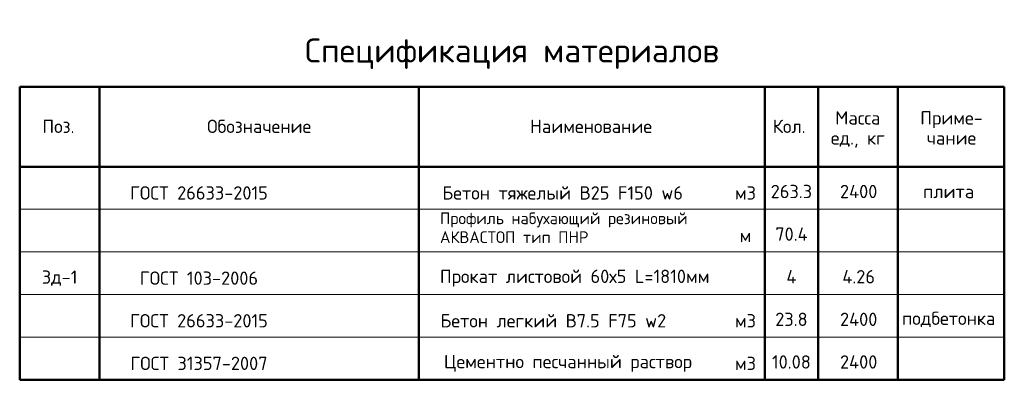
# Model space of a CAD drawing. Header units: millimetres. Extents: x -3725 to 93325, y -74170 to 82591.
# Tile 16 of 139: x -2426 to 16074, y 34644 to 41508. Entities that reach past the tile are written whole.
import ezdxf

# ---------------------------------------------------------------- set-up
doc = ezdxf.new("R2010")
doc.units = ezdxf.units.MM
doc.layers.add('Standard', color=7, linetype='Continuous', lineweight=25)
doc.styles.add('ARIAL', font='ARIAL.TTF')
doc.styles.add('ISOCPEUR', font='ISOCPEUR')

msp = doc.modelspace()

# ---------------------------------------------------------------- linework, layer by layer
at = {"layer": 'Standard', "color": 7, "linetype": 'Continuous', "lineweight": 50, "transparency": 33554687}
for p, q in [((-2426.4, 40248.6), (16073.6, 40248.6)), ((-2426.4, 40248.6), (-2426.4, 34748.6)), ((-926.4, 40248.6), (-926.4, 34748.6)), ((5073.6, 40248.6), (5073.6, 34748.6)), ((11573.6, 40248.6), (11573.6, 34748.6)), ((12573.6, 40248.6), (12573.6, 34748.6)), ((14073.6, 40248.6), (14073.6, 34748.6)), ((16073.6, 40248.6), (16073.6, 34748.6)), ((-2426.4, 38748.6), (16073.6, 38748.6)), ((-2426.4, 34748.6), (16073.6, 34748.6))]:
    msp.add_line(p, q, dxfattribs=at)
at = {"layer": 'Standard', "color": 7, "linetype": 'Continuous', "lineweight": 13, "transparency": 33554687}
for p, q in [((-2426.4, 38748.6), (16073.6, 38748.6)), ((-2426.4, 38748.6), (16073.6, 38748.6)), ((-2426.4, 37948.6), (16073.6, 37948.6)), ((-2426.4, 37148.6), (16073.6, 37148.6)), ((-2426.4, 36348.6), (16073.6, 36348.6)), ((-2426.4, 35548.6), (16073.6, 35548.6)), ((-2426.4, 34748.6), (16073.6, 34748.6)), ((-2426.4, 34748.6), (16073.6, 34748.6))]:
    msp.add_line(p, q, dxfattribs=at)

# ---------------------------------------------------------------- texts
at = {"layer": 'Standard', "color": 7, "linetype": 'Continuous', "lineweight": 50, "transparency": 33554687, "style": 'ISOCPEUR'}
for s, insert, char_height, width, attachment_point in [('\\A1;{\\fISOCPEUR|i0|b0;\\H450.000000;\\W1.000000;\\C7;Спецификация материалов}\\P', (6823.6, 40869.3), 450, 7872.384, 5), ('\\A1;{\\fISOCPEUR|i0|b0;\\H250.000000;\\W1.000000;\\C7;Поз.}\\P', (-2000.6, 39505.9), 250, 728.066, 4), ('\\A1;{\\fISOCPEUR|i0|b0;\\H250.000000;\\W1.000000;\\C7;Обозначение}\\P', (2073.6, 39505.9), 250, 2084.394, 5), ('\\A1;{\\fISOCPEUR|i0|b0;\\H250.000000;\\W1.000000;\\C7;Наименование}\\P', (8309.5, 39505.9), 250, 2322.222, 5), ('\\A1;{\\fISOCPEUR|i0|b0;\\H250.000000;\\W1.000000;\\C7;Кол.}\\P', (11723.4, 39505.9), 250, 740.741, 4), ('\\A1;{\\fISOCPEUR|i0|b0;\\H250.000000;\\W1.000000;\\C7;263.3}\\P', (12073.6, 38282.5), 250, 892.424, 5), ('\\A1;{\\fISOCPEUR|i0|b0;\\H250.000000;\\W1.000000;\\C7;2400}\\P', (13337.6, 38282.5), 250, 841.935, 5), ('\\A1;{\\fISOCPEUR|i0|b0;\\H250.000000;\\W1.000000;\\C7;плита}\\P', (15027.6, 38282.5), 250, 1068.75, 5), ('\\A1;{\\fISOCPEUR|i0|b0;\\H250.000000;\\W1.000000;\\C7;70.4}\\P', (12073.6, 37482.5), 250, 740.741, 5), ('\\A1;{\\fISOCPEUR|i0|b0;\\H250.000000;\\W1.000000;\\C7;4}\\P', (12073.6, 36682.5), 250, 300, 5), ('\\A1;{\\fISOCPEUR|i0|b0;\\H250.000000;\\W1.000000;\\C7;4.26}\\P', (13337.6, 36682.5), 250, 740.741, 5), ('\\A1;{\\fISOCPEUR|i0|b0;\\H250.000000;\\W1.000000;\\C7;23.8}\\P', (12073.6, 35882.5), 250, 715.385, 5), ('\\A1;{\\fISOCPEUR|i0|b0;\\H250.000000;\\W1.000000;\\C7;2400}\\P', (13337.6, 35882.5), 250, 841.935, 5), ('\\A1;{\\fISOCPEUR|i0|b0;\\H250.000000;\\W1.000000;\\C7;подбетонка}\\P', (15027.6, 35882.5), 250, 1946.667, 5), ('\\A1;{\\fISOCPEUR|i0|b0;\\H250.000000;\\W1.000000;\\C7;10.08}\\P', (12073.6, 35082.5), 250, 834.848, 5), ('\\A1;{\\fISOCPEUR|i0|b0;\\H250.000000;\\W1.000000;\\C7;2400}\\P', (13337.6, 35082.5), 250, 841.935, 5)]:
    msp.add_mtext(s, dxfattribs=dict(at, insert=insert, char_height=char_height, width=width, attachment_point=attachment_point))
at = {"layer": 'Standard', "color": 7, "linetype": 'Continuous', "lineweight": 50, "transparency": 33554687, "char_height": 250, "attachment_point": 2, "line_spacing_factor": 0.903614, "style": 'ARIAL'}
for s, insert, width in [('\\A1;{\\fISOCPEUR|i0|b0;\\H250.000000;\\W1.000000;\\C7;Масса}\\P{\\fISOCPEUR|i0|b0;\\H250.000000;\\W1.000000;\\C7;ед., кг}\\P', (13321.4, 39789.9), 1162.094), ('\\A1;{\\fISOCPEUR|i0|b0;\\H250.000000;\\W1.000000;\\C7;Приме-}\\P{\\fISOCPEUR|i0|b0;\\H250.000000;\\W1.000000;\\C7;чание}\\P', (15081.4, 39789.9), 1215.183)]:
    msp.add_mtext(s, dxfattribs=dict(at, insert=insert, width=width))
at = {"layer": 'Standard', "color": 7, "linetype": 'Continuous', "lineweight": 13, "transparency": 33554687, "char_height": 250, "style": 'ISOCPEUR'}
for s, insert, width, attachment_point in [('\\A1;{\\fISOCPEUR|i0|b0;\\H250.000000;\\W1.000000;\\C7;ГОСТ 26633-2015}\\P', (940.9, 38255.9), 2720.37, 5), ('\\A1;{\\fISOCPEUR|i0|b0;\\H250.000000;\\W1.000000;\\C7;Бетон тяжелый В25 F150 w6}\\P', (7775, 38255.9), 4622.283, 5), ('\\A1;{\\fISOCPEUR|i0|b0;\\H250.000000;\\W1.000000;\\C7;м3}\\P', (11210.1, 38255.9), 485.294, 5), ('\\A1;{\\fISOCPEUR|i0|b0;\\H250.000000;\\W1.000000;\\C7;м}\\P', (11210.1, 37455.9), 300, 5), ('\\A1;{\\fISOCPEUR|i0|b0;\\H250.000000;\\W1.000000;\\C7;Прокат листовой 60х5 L=1810мм}\\P', (5469.6, 36655.9), 5196.411, 4), ('\\A1;{\\fISOCPEUR|i0|b0;\\H250.000000;\\W1.000000;\\C7;ГОСТ 103-2006}\\P', (940.9, 36655.9), 2369.681, 5), ('\\A1;{\\fISOCPEUR|i0|b0;\\H250.000000;\\W1.000000;\\C7;Зд-1}\\P', (-1676.4, 36655.9), 771.107, 5), ('\\A1;{\\fISOCPEUR|i0|b0;\\H250.000000;\\W1.000000;\\C7;ГОСТ 26633-2015}\\P', (940.9, 35855.9), 2720.37, 5), ('\\A1;{\\fISOCPEUR|i0|b0;\\H250.000000;\\W1.000000;\\C7;Бетон легкий В7.5 F75 w2}\\P', (7600, 35855.9), 4273.512, 5), ('\\A1;{\\fISOCPEUR|i0|b0;\\H250.000000;\\W1.000000;\\C7;м3}\\P', (11210.1, 35855.9), 485.294, 5), ('\\A1;{\\fISOCPEUR|i0|b0;\\H250.000000;\\W1.000000;\\C7;ГОСТ 31357-2007}\\P', (940.9, 35055.9), 2720.37, 5), ('\\A1;{\\fISOCPEUR|i0|b0;\\H250.000000;\\W1.000000;\\C7;Цементно песчанный раствор}\\P', (7875, 35055.9), 4823.684, 5), ('\\A1;{\\fISOCPEUR|i0|b0;\\H250.000000;\\W1.000000;\\C7;м3}\\P', (11210.1, 35055.9), 485.294, 5)]:
    msp.add_mtext(s, dxfattribs=dict(at, insert=insert, width=width, attachment_point=attachment_point))
at = {"layer": 'Standard', "color": 7, "linetype": 'Continuous', "lineweight": 13, "transparency": 33554687, "insert": (5469.6, 37888.7), "char_height": 220, "width": 4589.373, "attachment_point": 1, "line_spacing_factor": 0.963855, "style": 'ARIAL'}
msp.add_mtext('\\A1;{\\fISOCPEUR|i0|b0;\\H220.000005;\\W1.000000;\\C7;Профиль набухающий резиновый}\\P{\\fISOCPEUR|i0|b0;\\H220.000005;\\W1.000000;\\C7;АКВАСТОП тип ПНР}\\P', dxfattribs=at)

doc.saveas('drawing.dxf')
